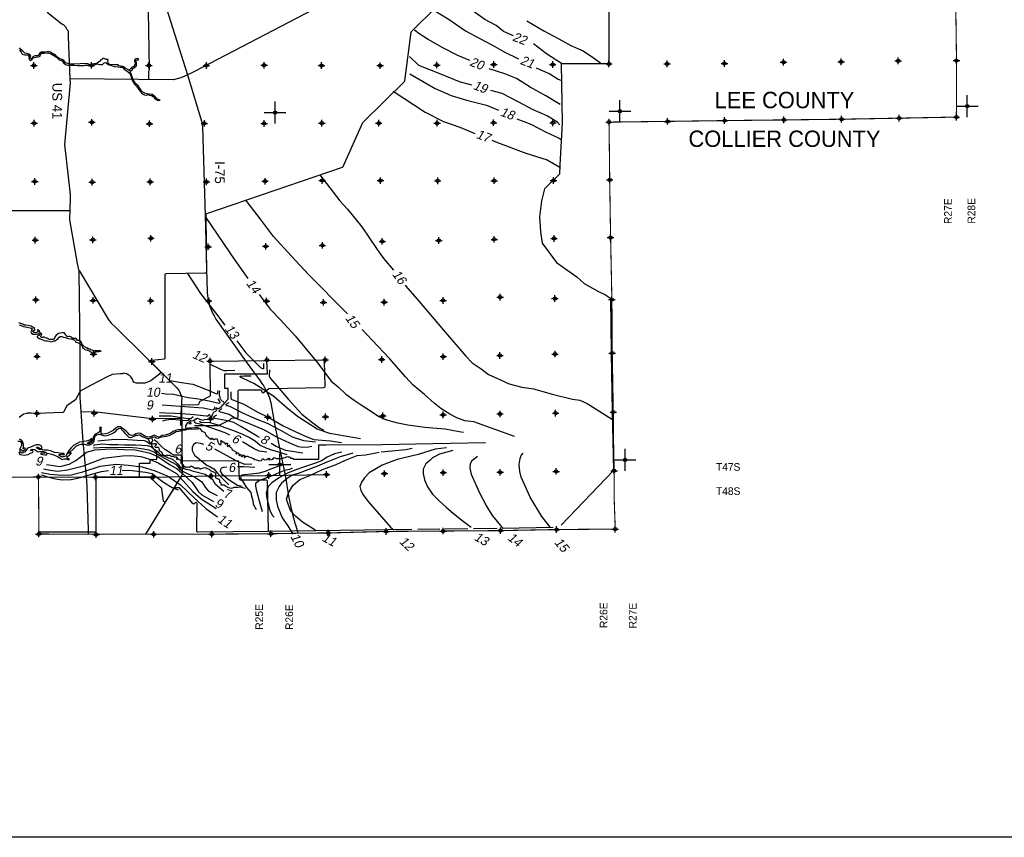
# Model space of a CAD drawing. Extents: x 97655 to 435575, y 690285 to 915232.
# Tile 4 of 15: x 230004 to 320286, y 693472 to 768439. Entities that reach past the tile are written whole.
import ezdxf
from ezdxf.enums import TextEntityAlignment as Align

# ---------------------------------------------------------------- set-up
doc = ezdxf.new("R2010")
doc.units = 0
doc.header["$LTSCALE"] = 2000
doc.header["$PDMODE"] = 34
doc.header["$PDSIZE"] = 300
doc.linetypes.add('PHANTOM', pattern=[0])
doc.layers.get('0').update_dxf_attribs({"linetype": 'CONTINUOUS'})
for name, color, linetype in [('52', 2, 'CONTINUOUS'), ('BORDER', 1, 'CONTINUOUS'), ('COUNTY', 15, 'PHANTOM'), ('GWCONTOURS', 11, 'CONTINUOUS'), ('MAJROADS', 9, 'CONTINUOUS'), ('SEC', 2, 'CONTINUOUS'), ('TEXT', 7, 'CONTINUOUS'), ('TSHIPS', 7, 'CONTINUOUS'), ('WATER', 4, 'CONTINUOUS')]:
    doc.layers.add(name, color=color, linetype=linetype)

# ---------------------------------------------------------------- blocks, each defined once
blk = doc.blocks.new('TICK')
at = {"color": 0}
for points in [[(500, 0), (500, 1000)], [(0, 500), (1000, 500)]]:
    blk.add_lwpolyline(points, dxfattribs=at)
blk.add_point((500, 500), dxfattribs=at)

msp = doc.modelspace()

# ---------------------------------------------------------------- linework, layer by layer
at = {"layer": 'BORDER', "color": 0}
msp.add_lwpolyline([(97655, 693472), (97655, 915232), (435575, 915232), (435575, 693472)], close=True, dxfattribs=at)
at = {"layer": 'COUNTY', "color": 0, "const_width": 100}
for points in [[(315832, 770014), (315904, 764685), (315890, 759510), (310647, 759410), (305368, 759313), (300081, 759250), (294643, 759187), (289406, 759115), (287697, 759094), (286891, 759084), (285810, 759071), (285252, 759064), (284042, 759050)], [(284042, 759050), (284105, 753744), (284169, 749516), (284185, 748458), (284305, 742770), (284322, 740043), (284337, 737878), (284433, 732467), (284447, 731774), (284462, 729537), (284512, 727080), (284513, 724525), (284614, 721733), (280855, 721703), (279239, 721690), (274096, 721592), (268827, 721554), (263608, 721516), (258293, 721379), (255818, 721355), (253957, 721323), (253574, 721316), (253039, 721307), (247610, 721269), (242289, 721256), (231765, 721280), (231727, 726513), (231251, 726505)]]:
    msp.add_lwpolyline(points, dxfattribs=at)
at = {"layer": 'GWCONTOURS', "color": 0}
for points in [[(275286, 766971), (274353, 767347), (273684, 767915), (272647, 768467), (271369, 769368), (270201, 770098), (269375, 770570)], [(267980, 769320), (269393, 768444), (270895, 767420), (272135, 766752), (273367, 766098), (274417, 765504), (275755, 764860)], [(284017, 769684), (284039, 764389), (279639, 764389), (279734, 758982), (279539, 755113), (279499, 754283), (278114, 752938), (277837, 751830), (277679, 750366), (277758, 748982), (277917, 747953), (279222, 746172), (281082, 744867), (281773, 744244), (283002, 743555), (283722, 743197), (284183, 742895), (284228, 737896), (284329, 732487), (284452, 727097), (279648, 722087)], [(276494, 768344), (277017, 768014), (278067, 767426), (279440, 766686), (280546, 766084), (281661, 765573), (282626, 764952), (283261, 764476)], [(271265, 764684), (270191, 765164), (268797, 765863), (267446, 766638), (266613, 767159), (266216, 767482)], [(279681, 764416), (278297, 765305), (277115, 766237)], [(265742, 765068), (266578, 764279), (268585, 763487), (270304, 762777), (271423, 762459)], [(279555, 760677), (278240, 761473), (276826, 762256), (275560, 763038), (274500, 763463), (273051, 763927)], [(277350, 764026), (277416, 763991), (278615, 763472), (279385, 762988), (279631, 762907)], [(265782, 763478), (268112, 762142), (269556, 761492), (271086, 761026), (272820, 760610), (273910, 760139)], [(273165, 761982), (274227, 761709), (275733, 760910), (276993, 760228), (278396, 759628), (279271, 759107), (279527, 758807)], [(264247, 761898), (267193, 759954), (268858, 759106), (270366, 758590), (271744, 758004)], [(275601, 759360), (276871, 758865), (278280, 758130), (279484, 757572), (279657, 757452)], [(273282, 757387), (273828, 757185), (276406, 756189), (278360, 755603), (279529, 754915)], [(257539, 754219), (259350, 751828), (260066, 751071), (261363, 749451), (262795, 747378), (263397, 746522), (264283, 745476), (264288, 745469)], [(260058, 741461), (259947, 741579), (256511, 745051), (254910, 746784), (253280, 748573), (252096, 750158), (250870, 751750), (250748, 751900)], [(247066, 750304), (249721, 746397), (250913, 744717)], [(245384, 745164), (246574, 743336), (247963, 741547), (248828, 740428)], [(265354, 744092), (265417, 744011), (266635, 742604), (268860, 739980), (270915, 737575), (271489, 736974), (272318, 736436), (272998, 735899), (273756, 735574), (274874, 735051), (276036, 734741), (277112, 734593), (278960, 734064), (280694, 733648), (281374, 733542), (282047, 733245), (282783, 732786), (284345, 731794)], [(251975, 743255), (252982, 741912), (253874, 740950), (255270, 739444), (257353, 736954), (258558, 735306), (259196, 734775), (259897, 734111), (260662, 733545), (261321, 733135), (262156, 732562), (262936, 732068), (263630, 731736), (264515, 731510), (265591, 731291), (267141, 731073), (269003, 730940), (270306, 730694), (270702, 730631)], [(275388, 730210), (271643, 731566), (270807, 731664), (270092, 731925), (269455, 732279), (268605, 732802), (268003, 733283), (267117, 734068), (266097, 734937), (265389, 735680), (263957, 737335), (262314, 739068), (261400, 740037)], [(249920, 738999), (250748, 737904), (252148, 736500)], [(245299, 730966), (245241, 731092), (245249, 731194), (245331, 731365), (245390, 731497), (245450, 731541), (245489, 731530), (245503, 731468), (245504, 731427), (245563, 731408), (245654, 731385), (245716, 731414), (245736, 731457), (245696, 731517), (245655, 731529), (245619, 731573), (245617, 731617), (245636, 731667), (245697, 731687), (245904, 731670), (245948, 731691), (245973, 731724), (246029, 731725), (246084, 731743), (246102, 731778), (246103, 731828), (246130, 731856), (246193, 731831), (246230, 731828), (246250, 731856), (246260, 731893), (246299, 731903), (246591, 731784), (246806, 731734), (246958, 731794), (247216, 731816), (247431, 731877), (247546, 731973), (247656, 732130), (247725, 732310), (247769, 732429), (247822, 732483), (247918, 732505), (247987, 732550), (248051, 732614), (248031, 732684), (248017, 732772), (248012, 732817), (248010, 732850), (248028, 732865), (248058, 732849), (248127, 732800), (248232, 732800), (248346, 732859), (248535, 733013), (248639, 733113), (248721, 733189), (248762, 733237), (249123, 733633), (249123, 734473), (249123, 734613), (248823, 734613), (248823, 735963), (252731, 735963), (252680, 737222)], [(248742, 736252), (248449, 736380), (247443, 736860)], [(252361, 736910), (252372, 736495), (252351, 736431), (252287, 736420), (252223, 736452), (252148, 736500)], [(249730, 736260), (249005, 736239), (248846, 736239), (248742, 736252)], [(252915, 736335), (252894, 735759), (252926, 735642), (253000, 735543)], [(243764, 735371), (244847, 735173), (245874, 735033), (247148, 734517), (248057, 734133), (248130, 734174), (248162, 734228), (248193, 734430)], [(261267, 729999), (258449, 730499), (257288, 730888), (256318, 731496), (255482, 732068), (254540, 732825), (253335, 733850), (252287, 734564), (251487, 735073), (250488, 735553), (250284, 735632), (250199, 735717), (250241, 735759), (250348, 735759), (250571, 735791), (251221, 735781)], [(253000, 735543), (253596, 734863), (254645, 733625), (255878, 732267), (256884, 731461), (257500, 731022), (257897, 730789)], [(248162, 733684), (248332, 733439), (248364, 733365), (248353, 733301), (248321, 733269), (248267, 733263), (247390, 733455), (246413, 733646), (245457, 733779), (244912, 733899), (244119, 734068), (243418, 734110), (242993, 734159)], [(248762, 733248), (248750, 733301), (248716, 733365), (248647, 733416), (248539, 733456), (248467, 733570), (248407, 733641), (248378, 733705), (248374, 733838), (248326, 733996), (248327, 734151), (248324, 734208), (248355, 734382), (248361, 734420)], [(249355, 734313), (249355, 733780), (249387, 733684), (249451, 733610), (249544, 733572), (250568, 733189), (251786, 732483), (252849, 731953), (254159, 731210), (255334, 730645), (256262, 730207), (256970, 729932), (257749, 729890), (258492, 729834), (259505, 729679)], [(243065, 733133), (244729, 732993), (246831, 732839), (247690, 732667), (247778, 732683), (247821, 732715), (247863, 732757), (247895, 732928)], [(257126, 729705), (256057, 729811), (255009, 730157), (253961, 730786), (252729, 731429), (251780, 731782), (250527, 732340), (249280, 732962), (249075, 733027), (249046, 733024), (248982, 733045), (248929, 733098), (248939, 733173), (249216, 733354)], [(247437, 732225), (247331, 732139), (247256, 732097), (247181, 732097), (247094, 732089), (245989, 732215), (245253, 732279), (244227, 732334), (243377, 732376), (242818, 732383)], [(251984, 730145), (251774, 730246), (250967, 730740), (250294, 731150), (249635, 731497), (248906, 731680), (247908, 731885), (247853, 731905), (247810, 731958), (247810, 732012), (247842, 732065), (248055, 732203)], [(248534, 732768), (248311, 732640), (248268, 732587), (248279, 732534), (248311, 732502), (248385, 732491), (248417, 732490), (249203, 732268), (249805, 731914), (250839, 731505), (252418, 730820), (253551, 730198), (254394, 729795), (254946, 729548), (255541, 729308), (255944, 729244), (256504, 729273), (256787, 729330)], [(242797, 732128), (243908, 732122), (244616, 731981), (245416, 731861), (245683, 731887), (245902, 732051)], [(245538, 731797), (245465, 731687), (245284, 731651), (244652, 731712), (243944, 731768), (243399, 731711), (243109, 731618)], [(249274, 730341), (248858, 730547), (247626, 730978), (246656, 731317), (246138, 731451), (246047, 731506), (246083, 731597)], [(246501, 731615), (246610, 731542), (247434, 731516), (248170, 731297), (248815, 731043), (249594, 730768), (250429, 730450), (251137, 730104), (251598, 729828), (252065, 729432), (252575, 729185), (253198, 728973), (253729, 728818), (254508, 728578)], [(246528, 730960), (246602, 730826), (246709, 730721), (246811, 730693), (246966, 730581), (247067, 730413), (247111, 730316), (247193, 730243), (247298, 730165), (247397, 730082), (247452, 730013), (247517, 729966), (247554, 729972), (247585, 729987), (247592, 730028), (247600, 730069), (247624, 730082), (247654, 730055), (247723, 729986), (247763, 729946), (247798, 729935), (247822, 729945), (247928, 730017), (248050, 730006), (248106, 729977), (248135, 729863), (248167, 729723), (248275, 729559), (248328, 729477), (248386, 729444), (248437, 729480), (248465, 729553), (248471, 729734), (248461, 729793), (248459, 729826), (248479, 729841), (248511, 729810), (248827, 729640), (248859, 729603), (248860, 729550), (248874, 729517), (248905, 729515), (248916, 729538), (248974, 729603), (249016, 729613), (249044, 729573), (249045, 729542), (249043, 729422), (249033, 729359), (249048, 729337), (249089, 729317), (249130, 729320), (249149, 729366), (249167, 729405), (249185, 729424), (249207, 729435), (249228, 729419), (249232, 729391), (249238, 729340), (249256, 729290), (249269, 729261), (249305, 729230), (249377, 729215), (249435, 729166), (249447, 729092), (249491, 728999), (249563, 728978), (249886, 728800), (249872, 728728), (249834, 728672), (249840, 728628), (249886, 728636), (249954, 728692), (250001, 728719), (250055, 728701), (250076, 728665), (250084, 728630), (250089, 728565), (250099, 728525), (250162, 728494), (250219, 728527), (250259, 728559), (250294, 728557), (250302, 728511), (250324, 728408), (250350, 728381), (250409, 728375), (250442, 728412), (250512, 728526), (250558, 728525), (250592, 728501), (250591, 728442), (250591, 728331), (250612, 728287), (250641, 728303), (250743, 728415), (250848, 728417), (251440, 728216), (251517, 728119), (251706, 728076), (251992, 727994), (252161, 728035), (252228, 728134), (252266, 728175), (252316, 728163), (252408, 728080), (252673, 728123), (252791, 728217), (252889, 728237), (252917, 728223), (252917, 728186), (252863, 728120), (252869, 728085), (252893, 728073), (253088, 728115), (253219, 728150), (253269, 728230), (253340, 728294), (253554, 728216), (254019, 728218), (254354, 728294), (254561, 728378), (254612, 728368), (254770, 728368), (254849, 728249), (254929, 728249), (255008, 728249), (255142, 728135), (257442, 728135), (257442, 729455), (258092, 729455), (263258, 729494), (266309, 729541), (272726, 729664)], [(248735, 725175), (247962, 725821), (247726, 726257), (247018, 726747), (245948, 727019), (245621, 727128), (245259, 727182), (244986, 727273), (244823, 727327), (244605, 727636), (244079, 728071), (243898, 728162), (243644, 728235), (243335, 728380), (242973, 728525), (242664, 728815), (242319, 729051), (242065, 729269), (241731, 729366), (241200, 729408), (240612, 729429), (239607, 729428), (239005, 729456), (238227, 729462), (237611, 729518), (236868, 729426), (236776, 729376)], [(237172, 729836), (238715, 729965), (239897, 729959), (240782, 729875), (241405, 729868), (241666, 729777), (241830, 729632), (241938, 729505)], [(242095, 730106), (242160, 729967), (242175, 729838), (242101, 729700), (242093, 729619), (242172, 729546), (242261, 729544), (242349, 729577), (242467, 729577), (242505, 729500), (242499, 729404), (242432, 729358), (242399, 729323), (242399, 729301), (242422, 729257), (242688, 729244), (242729, 729208), (242758, 729155), (242782, 728939), (242817, 728903), (242951, 728852), (243013, 728795), (243056, 728733), (243075, 728621), (243235, 728520), (243367, 728487), (243493, 728541), (243601, 728484), (243680, 728496), (243765, 728516), (243821, 728461), (243892, 728400), (243971, 728427), (244034, 728406), (244157, 728371), (244382, 728348), (244452, 728289), (244454, 728244), (244392, 728206), (244391, 728153), (244430, 728144), (244509, 728181), (244553, 728185), (244581, 728158), (244585, 728126), (244677, 728076), (244754, 728076), (244799, 728025), (244793, 727949), (244770, 727867), (244772, 727790), (244809, 727748), (244902, 727701), (245001, 727640), (245031, 727607), (245028, 727467), (245025, 727417), (245040, 727403), (245076, 727440), (245098, 727470), (245124, 727474), (245153, 727465), (245217, 727415), (245285, 727412), (245388, 727432), (245531, 727425), (245699, 727494), (245753, 727514), (245842, 727482), (246034, 727352), (246058, 727343), (246072, 727294), (246105, 727287), (246152, 727343), (246176, 727340), (246208, 727309), (246214, 727279), (246240, 727263), (246264, 727297), (246296, 727334), (246395, 727378), (246433, 727331), (246465, 727304), (246521, 727242), (246586, 727237), (246635, 727273), (246850, 727343), (246979, 727380), (247101, 727360), (247194, 727284), (247373, 727215), (247462, 727150), (247521, 727073), (247617, 727038), (247781, 726981), (247883, 726933), (247945, 726866), (247971, 726750), (247956, 726657), (247958, 726515), (247963, 726454), (248019, 726411), (248275, 726301), (248330, 726239), (248340, 726178), (248325, 726087), (248339, 726021), (248411, 725993), (248438, 725934), (248445, 725860), (248445, 725818), (248481, 725778), (248544, 725777), (248738, 725778), (248907, 725683), (249131, 725535), (249266, 725506), (249466, 725491), (249714, 725572), (250007, 725584), (250147, 725609), (250714, 725490)], [(246894, 729480), (246586, 729590), (246183, 729639), (245942, 729490), (245808, 729221), (245822, 728938), (246035, 728506), (247200, 727563), (247454, 727473), (247799, 727255), (248143, 726856), (248692, 726293), (249188, 725784)], [(252668, 728795), (251960, 728880), (251492, 729099), (250443, 729734)], [(255966, 728685), (255357, 728777), (254416, 728931), (253509, 729313), (253073, 729577)], [(232473, 727659), (233712, 727469), (234554, 727675), (235142, 728030), (235559, 728327), (236132, 728788), (236932, 729008), (238291, 729094), (239586, 729024), (240605, 728990), (241866, 728725), (242682, 728380), (243735, 727669), (244424, 727291), (244914, 726874), (245811, 726000), (246413, 725159), (246718, 724862), (247780, 724268)], [(236733, 729192), (237944, 729235), (238998, 729201), (239982, 729230), (240747, 729188), (241370, 729090), (241848, 728997), (242374, 728797), (242864, 728471), (243553, 728089), (244351, 727654), (244624, 727309), (245005, 727001), (246111, 726456), (246692, 726057), (247018, 725586), (247319, 725223), (248105, 724827)], [(251281, 727690), (250651, 727668), (249922, 727972), (248697, 728636), (247892, 729046)], [(259555, 728787), (258868, 728631), (258203, 728312), (257673, 727986), (257029, 727745), (256123, 727454), (255224, 727120), (254559, 726858), (253731, 726411), (253123, 725964), (252826, 725681), (252734, 725433), (252593, 725030), (252664, 724577), (252820, 723940), (252955, 723480), (253154, 722998), (253338, 722822)], [(260539, 728703), (259378, 728348), (258175, 727859), (257312, 727490), (256435, 727178), (255529, 726830), (254991, 726674), (254510, 726334), (254001, 725951), (253789, 725625), (253513, 725087), (253507, 724415), (253642, 723834), (254074, 722752), (254578, 722037), (255053, 721259)], [(257187, 721577), (256928, 721763), (255943, 722378), (255306, 722930), (254867, 723389), (254618, 724026), (254483, 724486), (254653, 725053), (255049, 725725), (255692, 726271), (256598, 726640), (257773, 727200), (259018, 727654), (259874, 728059), (260943, 728491), (261721, 728556), (262351, 728662), (262953, 728783)], [(269153, 729185), (268098, 729064), (266535, 728574), (264631, 728112), (263251, 727587), (262055, 726885), (261624, 726439), (261355, 726035), (261200, 725632), (261271, 725264), (261505, 724882), (261923, 724280), (264013, 721918), (264311, 721668)], [(263151, 728812), (265416, 729040), (265989, 729154)], [(269728, 728925), (268512, 728597), (267856, 728270), (267622, 728036), (267248, 727708), (267014, 727240), (267014, 726819), (267107, 726257), (267388, 725602), (267856, 724947), (268512, 724291), (269120, 723730), (269775, 723168), (270665, 722466), (271413, 721904)], [(278689, 721866), (277886, 722893), (276816, 724647), (276305, 725836), (275993, 726501), (275873, 727018), (275794, 727669), (275879, 728193), (275977, 728469), (276161, 728682)], [(232007, 726930), (232757, 726767), (233925, 726662), (234718, 726713), (235787, 726975), (237386, 727501), (238844, 727686), (239956, 727581), (241237, 727455), (242426, 727066), (243595, 726572), (244742, 725794), (246017, 724585), (247087, 723623), (248157, 722867)], [(232191, 727262), (232807, 727129), (233514, 727058), (234378, 727151), (235843, 727528), (237690, 728230), (239417, 728444), (240195, 728487), (241102, 728403), (241895, 728135), (242716, 727803), (243573, 727301), (244380, 726841), (244975, 726177), (245882, 725186), (246640, 724508), (247575, 723935), (248029, 723610)], [(271978, 728395), (271441, 727956), (271313, 727679), (271285, 727332), (271406, 726766), (272158, 725061), (272803, 723844), (273321, 722988), (273817, 722394), (274318, 721784)], [(231993, 726710), (232545, 726520), (233289, 726329), (233912, 726238), (234733, 726281), (235589, 726473), (236283, 726686), (237500, 727019), (238149, 727096)], [(239412, 727132), (240310, 727114), (241542, 726952), (242158, 726832), (242717, 726366), (243284, 725970), (243992, 725546), (244530, 725320)], [(249000, 727415), (248655, 727390), (248492, 727305), (248415, 727199), (248401, 727029), (248535, 726803), (249123, 726322), (249966, 725770), (250391, 725659)], [(251550, 727365), (250545, 727434), (249984, 727441)], [(254842, 727651), (254339, 727636), (253745, 727487), (253108, 727246), (252520, 727004), (251954, 726869), (251239, 726777), (250602, 726698), (250362, 726663), (250284, 726578), (250256, 726387), (250433, 726125), (250795, 725531), (251184, 725078), (251255, 724759), (251369, 724356), (251426, 724009), (251702, 723521)], [(252283, 723316), (251992, 724293), (251793, 725100), (251665, 725680), (251651, 725899), (251736, 726041), (251990, 726204), (252981, 726545), (253795, 726906), (254396, 727155), (254771, 727226), (255026, 727353)], [(268535, 721731), (266499, 721691)], [(271097, 721742), (268969, 721721)], [(273795, 721772), (271619, 721743)], [(278928, 721871), (274255, 721783)]]:
    msp.add_lwpolyline(points, dxfattribs=at)
for points in [[(247061, 750642), (259604, 754924, 0.20809), (259663, 754977), (261476, 759024, -0.093041), (261497, 759055), (265275, 762781, 0.16561), (265304, 762839), (265914, 767305, -0.167535), (265944, 767363), (268231, 769610)], [(247061, 750642), (247107, 747652), (247140, 745212), (246991, 745187), (243420, 745135, 0.410117), (243322, 745035), (243325, 737418, -0.375441), (243238, 737319), (242719, 737249, -0.009446), (242715, 737249), (242096, 737188), (242094, 737187, 0.306409), (242054, 737082), (242058, 737063, 0.136553), (242084, 737016), (242912, 736169, -0.41842), (242910, 736026), (242833, 735954, -0.023761), (242826, 735948), (242068, 735354, -0.071744), (242043, 735340), (241466, 735111, -0.094382), (241429, 735104), (240708, 735103, -0.086483), (240674, 735109), (240518, 735165, -0.16896), (240466, 735206), (240407, 735301, -0.044655), (240399, 735317), (240345, 735453, 0.039653), (240338, 735468), (240240, 735631, 0.059952), (240226, 735650), (240038, 735841, 0.068348), (240017, 735858), (239864, 735945, 0.070645), (239838, 735956), (239654, 736000, 0.034737), (239640, 736003), (239521, 736015, 0.171313), (239457, 735999), (239412, 735969, -0.170767), (239347, 735954), (239226, 735965, 0.048159), (239207, 735965), (238524, 735901, 0.077536), (238494, 735893), (238024, 735692, 0.0203), (238017, 735688), (237322, 735321, 0.000328), (237321, 735321), (236502, 734888, 0.004338), (236501, 734887), (235564, 734370, 0.145), (235524, 734330), (235151, 733632, -0.118313), (235120, 733597), (234331, 733046, 0.131899), (234297, 733006), (234052, 732482, -0.281226), (233966, 732425), (231577, 732336, -0.022367), (231568, 732336), (231056, 732363, 0.023058), (231047, 732363), (230691, 732349, 0.053183), (230670, 732346), (230370, 732269, 0.107478), (230332, 732249), (229965, 731952, 0.133185)], [(246018, 731216), (248260, 731241, 0.112533), (248303, 731251), (249287, 731738, 0.132254), (249326, 731772), (249379, 731851, -0.231443), (249455, 731896), (249959, 731934, 0.395502), (250052, 732035), (250026, 734385, -0.416424), (250125, 734486), (252083, 734493, -0.343367), (252180, 734418), (252207, 734314, 0.534063), (252364, 734258), (252818, 734599, -0.157146), (252876, 734619), (257902, 734715, 0.413256), (258000, 734816), (257963, 737125, 0.413621), (257862, 737223), (252637, 737151, -0.000834), (252636, 737151), (247548, 737097, 0.412198), (247449, 736997), (247460, 733965, -0.28378), (247405, 733876), (246512, 733424, 0.239845), (246459, 733351), (246436, 733210, -0.364389), (246338, 733126), (244907, 733108, 0.400355), (244808, 733012), (244746, 731245)], [(265958, 721688), (252821, 721522, -0.000336), (252821, 721522), (246352, 721449, -0.420171), (246251, 721550), (246273, 724070, 0.664599), (246104, 724143), (246015, 724057, -0.435716), (245869, 724065), (244694, 725478, 0.222416), (244617, 725514), (244212, 725515, 0.260576), (244126, 725468), (243383, 724263, -0.702668), (243199, 724302), (243040, 725438, 0.171252), (243010, 725497), (241952, 726490), (241002, 726490), (241002, 727790), (241982, 727790), (241982, 728140), (242582, 728119), (242582, 728769), (242352, 728962), (241795, 729978)], [(252811, 721544), (252733, 726125, 0.411172), (252632, 726223), (250261, 726207, -0.404301), (250161, 726303), (250096, 727907, 0.404862), (249995, 728003), (244944, 727960, -0.417549), (244844, 728060), (244845, 728402, 0.415486), (244744, 728502), (244419, 728502, -0.011622), (244415, 728502), (244188, 728512, -0.106318), (244147, 728523), (243922, 728637, -0.033315), (243910, 728644), (243621, 728843, 0.013725), (243616, 728846), (243367, 728997, -0.044665), (243353, 729008), (243008, 729313, -0.004744), (243007, 729315), (242629, 729663, 0.005431), (242627, 729664), (242330, 729927)], [(241002, 726490), (237096, 726505, 0.409819), (236994, 726359), (236980, 721543, -0.413356), (236880, 721443), (231743, 721443)]]:
    msp.add_lwpolyline(points, format="xyb", dxfattribs=at)
at = {"layer": 'MAJROADS', "color": 0}
for points in [[(258294, 770083), (245978, 763663), (245142, 763255), (244792, 763110), (244101, 762929), (234606, 763013)], [(241783, 769219), (241868, 763910), (241821, 763637), (241823, 762944)], [(243438, 769563), (245392, 763377), (246703, 759037), (246738, 758805), (246773, 758621), (246932, 753506), (247047, 749449), (247104, 746657), (247183, 743468), (247229, 743107), (247285, 742740), (247365, 742454), (247423, 742189), (247561, 741875), (247694, 741523), (247822, 741274), (247987, 740972), (250771, 737064), (251450, 736143), (251997, 735409), (252211, 735082), (252379, 734838), (252545, 734532), (252731, 734190), (252895, 733755), (253033, 733307), (253115, 732789), (253404, 731236), (253926, 728739), (254335, 726687), (254688, 724607), (254931, 723472), (255116, 722757), (255200, 722381), (255329, 722020), (255456, 721599), (255552, 721350)], [(232524, 769132), (233865, 768074), (233940, 768032), (234015, 767998), (234057, 767939), (234098, 767888), (234149, 767871), (234173, 767821), (234198, 767795)], [(234198, 767795), (234240, 767753), (234273, 767711), (234281, 767652), (234306, 767610), (234347, 767551), (234380, 767476), (234449, 767408), (234462, 766874), (234606, 762992), (234646, 762660), (234118, 757005), (234601, 752689), (234627, 752398), (234624, 752054), (234572, 750097), (235289, 746093), (235435, 745394), (235513, 737786), (235510, 735415), (235508, 733826), (235597, 732502), (235806, 729727), (236093, 726551), (236155, 725675), (236279, 721619), (236298, 721270)], [(234590, 750907), (225172, 750901), (225103, 750948), (225066, 751073), (225036, 751207), (225013, 751282), (224916, 751329), (224345, 751220)], [(235464, 745455), (238107, 740988), (238401, 740616), (238798, 740234), (244369, 734710), (244591, 734468), (244723, 734189), (244807, 733991), (244859, 733743), (244840, 733464), (244912, 726736), (241551, 721264), (241547, 721258)], [(244852, 731867), (242144, 731850), (236810, 732479), (235602, 732454)], [(223239, 726452), (231722, 726527), (236943, 726505), (242206, 726499), (247521, 726608), (252824, 726652), (258135, 726733)]]:
    msp.add_lwpolyline(points, dxfattribs=at)
at = {"layer": 'SEC', "color": 0}
for p in [(284039, 764389), (289367, 764385), (294621, 764424), (300042, 764537), (305321, 764575), (310558, 764664), (315904, 764685), (231303, 764247), (236574, 764252), (241852, 764249), (247122, 764245), (252417, 764259), (257687, 764230), (263066, 764226), (268253, 764282), (273473, 764329), (278877, 764325), (236621, 759032), (273463, 758995), (278899, 758991), (284042, 759050), (289406, 759115), (294643, 759187), (300081, 759250), (305368, 759313), (310647, 759410), (315890, 759510), (231333, 758952), (241907, 758903), (246935, 758931), (252421, 758926), (257699, 758956), (262925, 758952), (268278, 758948), (231388, 753606), (241970, 753566), (247124, 753569), (252501, 753624), (257745, 753695), (263081, 753683), (268332, 753671), (273517, 753676), (278953, 753688), (284105, 753744), (236658, 753544), (231434, 748227), (236713, 748257), (242043, 748396), (268428, 748184), (273521, 748299), (279000, 748386), (284185, 748458), (247292, 747613), (252561, 747659), (257755, 747748), (263251, 748112), (231480, 742755), (274054, 743002), (279079, 742866), (284305, 742770), (236742, 742702), (242012, 742665), (247332, 742654), (252642, 742633), (257868, 742521), (263430, 742532), (268825, 742696), (231595, 737569), (236774, 737783), (268847, 737544), (274041, 737658), (279093, 737781), (284337, 737878), (242124, 737101), (247461, 737133), (252680, 737222), (258015, 737243), (263200, 737274), (231591, 732340), (236845, 732371), (252760, 731987), (258045, 732025), (263298, 732113), (268827, 732209), (274045, 732289), (279147, 732370), (284433, 732467), (242187, 731822), (247507, 731848), (231727, 726513), (236964, 726505), (242251, 726510), (247546, 726604), (252856, 726651), (258142, 726731), (263445, 726819), (268848, 726906), (274066, 726937), (279193, 727026), (284512, 727080), (231765, 721280), (237011, 721235), (242289, 721256), (247610, 721269), (253039, 721307), (258293, 721379), (263608, 721516), (268827, 721554), (274096, 721592), (279239, 721690), (284614, 721733)]:
    msp.add_point(p, dxfattribs=at)
at = {"layer": 'WATER', "color": 0}
for points in [[(229978, 765653), (230135, 765451), (230235, 765266), (230477, 765231), (230678, 765213), (230795, 765195), (230861, 765044), (230843, 764868), (230951, 764708), (231119, 764774), (231254, 764932), (231351, 764987), (231481, 765006), (231732, 765030), (231875, 765087), (231910, 765238), (232036, 765363), (232262, 765361), (232573, 765409), (232882, 765315), (233140, 765154), (233382, 765010), (233624, 764774), (233875, 764705), (234032, 764495), (234215, 764343), (234433, 764283), (234625, 764273), (234960, 764271), (235304, 764252), (235614, 764225), (235873, 764248), (236167, 764271), (236435, 764252), (236753, 764275), (237106, 764382), (237340, 764322), (237583, 764337), (237751, 764478), (237902, 764502), (238110, 764333), (238428, 764231), (238696, 764162), (238988, 764110), (239206, 764091), (239432, 764090), (239590, 763913), (239815, 763752), (240057, 763575), (240165, 763406), (240222, 763205), (240271, 763045), (240387, 762785), (240544, 762516), (240719, 762356), (240860, 762145), (241009, 761926), (241208, 761682), (241450, 761563), (241668, 761528), (241777, 761569), (241894, 761518), (242086, 761475), (242245, 761382), (242386, 761222), (242536, 761120), (242628, 761028), (242754, 761060), (242888, 761059), (242654, 761145), (242412, 761381), (242163, 761584), (241886, 761619), (241686, 761654), (241468, 761706), (241226, 761833), (241044, 762085), (240878, 762363), (240661, 762565), (240520, 762751), (240396, 762911), (240322, 763196), (240257, 763448), (240166, 763582), (240167, 763716), (240318, 763849), (240420, 763991), (240546, 764040), (240706, 764207), (240700, 764492), (240659, 764651), (240685, 764760), (240768, 764742), (240920, 764825), (240811, 764876), (240559, 764819), (240525, 764669), (240582, 764501), (240573, 764291), (240463, 764158), (240328, 764042), (240168, 763926), (240067, 763843), (240008, 763751), (239950, 763860), (239783, 763920), (239683, 763996), (239608, 764097), (239458, 764140), (239282, 764175), (239098, 764201), (239031, 764294), (238872, 764303), (238738, 764296), (238604, 764322), (238361, 764315), (238194, 764366), (238103, 764476), (238095, 764593), (238105, 764777), (237946, 764795), (237762, 764872), (237637, 764906), (237594, 764814), (237443, 764773), (237359, 764632), (237232, 764549), (237123, 764466), (237047, 764433), (236846, 764392), (236678, 764368), (236519, 764361), (236360, 764312), (236243, 764388), (235967, 764406), (235673, 764417), (235388, 764360), (235204, 764378), (235028, 764354), (234685, 764373), (234425, 764425), (234191, 764494), (234042, 764696), (233892, 764789), (233674, 764849), (233516, 764967), (233425, 765077), (233300, 765178), (233141, 765280), (232966, 765365), (232824, 765450), (232699, 765501), (232556, 765493), (232297, 765461), (232129, 765463), (231970, 765455), (231844, 765381), (231759, 765256), (231700, 765147), (231624, 765131), (231381, 765116), (231247, 765058), (231179, 764975), (231086, 764883), (231011, 764859), (230978, 764985), (231029, 765110), (230947, 765261), (230679, 765338), (230470, 765373), (230278, 765542), (230120, 765719), (229987, 765846)], [(229997, 740429), (230089, 740420), (230206, 740361), (230348, 740310), (230523, 740275), (230649, 740241), (230800, 740231), (230958, 740188), (231075, 740146), (231192, 740095), (231192, 740053), (231125, 740020), (231065, 739920), (231040, 739828), (231097, 739710), (231231, 739617), (231390, 739599), (231507, 739590), (231608, 739631), (231742, 739630), (231826, 739646), (231867, 739579), (231825, 739521), (231766, 739488), (231690, 739455), (231598, 739422), (231614, 739338), (231681, 739287), (231823, 739211), (231956, 739151), (232115, 739092), (232240, 739032), (232408, 739006), (232567, 739005), (232692, 738962), (232817, 738919), (232960, 738910), (233144, 738984), (233279, 739008), (233397, 739125), (233523, 739199), (233616, 739316), (233725, 739390), (233859, 739381), (233934, 739372), (234034, 739321), (234160, 739304), (234260, 739261), (234436, 739193), (234695, 739174), (234821, 739173), (234904, 739123), (235021, 739063), (235087, 738987), (235154, 738886), (235287, 738827), (235404, 738809), (235471, 738775), (235555, 738724), (235629, 738632), (235721, 738497), (235778, 738388), (235836, 738287), (235903, 738245), (235987, 738194), (236079, 738176), (236229, 738142), (236321, 738099), (236421, 738040), (236513, 737989), (236579, 737930), (236671, 737837), (236771, 737795), (236863, 737811), (236880, 737869), (236847, 737937), (236931, 737978), (237057, 738002), (237258, 738009), (237468, 738058), (237376, 738075), (237217, 738076), (237074, 738069), (236924, 738062), (236790, 738071), (236656, 738131), (236539, 738173), (236456, 738216), (236313, 738233), (236255, 738309), (236163, 738310), (236072, 738377), (235938, 738437), (235813, 738563), (235747, 738656), (235706, 738748), (235673, 738858), (235623, 738942), (235540, 739001), (235423, 739010), (235297, 739036), (235239, 739129), (235173, 739204), (235072, 739213), (234963, 739214), (234897, 739248), (234830, 739282), (234763, 739316), (234696, 739367), (234588, 739376), (234504, 739377), (234387, 739361), (234278, 739453), (234212, 739563), (234146, 739655), (234113, 739731), (234021, 739732), (233912, 739716), (233744, 739700), (233576, 739651), (233475, 739618), (233349, 739502), (233248, 739394), (233222, 739327), (233188, 739226), (233146, 739160), (233045, 739119), (232961, 739119), (232827, 739120), (232718, 739121), (232626, 739163), (232576, 739197), (232518, 739239), (232434, 739232), (232326, 739266), (232276, 739325), (232226, 739350), (232175, 739326), (232100, 739301), (232007, 739285), (231933, 739352), (231933, 739436), (231992, 739536), (232026, 739603), (231927, 739696), (231852, 739763), (231776, 739789), (231819, 739856), (231836, 739914), (231752, 739932), (231702, 739949), (231661, 740024), (231652, 739949), (231677, 739907), (231668, 739857), (231634, 739790), (231558, 739749), (231416, 739724), (231316, 739750), (231216, 739843), (231208, 739919), (231292, 739951), (231350, 739934), (231392, 739951), (231384, 740035), (231368, 740110), (231319, 740211), (231185, 740262), (231060, 740330), (230901, 740373), (230767, 740391), (230558, 740417), (230416, 740443), (230282, 740520), (230190, 740545), (230023, 740605), (229914, 740623)], [(229921, 728815), (230012, 728580), (230413, 728510), (230782, 728566), (231009, 728682), (231185, 728748), (231253, 728865), (231145, 728941), (230969, 728934), (231137, 729075), (231380, 729031), (231547, 728905), (231646, 728803), (231814, 728853), (232108, 728884), (232283, 728824), (232417, 728740), (232274, 728682), (232065, 728700), (231939, 728701), (231922, 728642), (232106, 728566), (232298, 728548), (232474, 728555), (232525, 728605), (232500, 728706), (232684, 728671), (232935, 728602), (233194, 728500), (233478, 728389), (233720, 728245), (233887, 728127), (234122, 728175), (234247, 728183), (234506, 728072), (234565, 728130), (234357, 728249), (234399, 728383), (234568, 728499), (234711, 728649), (234737, 728724), (234628, 728716), (234518, 728633), (234603, 728800), (234915, 729066), (235176, 729324), (235429, 729456), (235655, 729522), (235932, 729520), (236216, 729426), (236442, 729449), (236720, 729623), (236830, 729807), (236865, 730041), (236925, 730284), (237060, 730375), (237345, 730432), (237554, 730355), (237813, 730295), (238115, 730351), (238434, 730466), (238619, 730566), (238821, 730698), (238922, 730840), (239066, 730948), (239242, 730980), (239483, 730710), (239682, 730500), (239849, 730314), (240007, 730162), (240182, 730136), (240434, 730227), (240686, 730334), (240829, 730358), (240996, 730365), (241230, 730230), (241481, 730144), (241673, 730051), (241924, 730057), (242201, 730173), (242369, 730205), (242528, 730104), (242695, 730077), (242863, 730135), (243014, 730201), (243207, 730208), (243458, 730256), (243718, 730313), (244012, 730454), (244198, 730578), (244366, 730677), (244609, 730718), (244793, 730742), (244936, 730791), (245204, 730822), (245389, 730888), (245590, 730920), (245775, 730902), (246085, 730917), (246294, 730916), (246495, 730948), (246320, 731033), (246068, 731018), (245758, 730995), (245515, 730996), (245331, 730964), (245171, 730906), (245004, 730866), (244861, 730842), (244693, 730818), (244501, 730836), (244299, 730770), (244089, 730679), (243862, 730530), (243652, 730423), (243358, 730358), (243082, 730301), (242922, 730226), (242771, 730169), (242612, 730212), (242495, 730288), (242345, 730348), (242160, 730265), (241975, 730199), (241716, 730176), (241473, 730261), (241223, 730397), (241073, 730482), (240880, 730517), (240654, 730468), (240460, 730352), (240217, 730312), (240042, 730405), (239909, 730557), (239767, 730709), (239609, 730818), (239409, 730996), (239284, 731105), (239000, 731107), (238806, 731000), (238578, 730758), (238343, 730643), (238108, 730535), (237865, 730478), (237613, 730447), (237463, 730498), (237489, 730724), (237474, 730925), (237491, 731051), (237341, 731068), (237339, 730817), (237330, 730641), (237161, 730525), (236935, 730451), (236800, 730293), (236740, 730101), (236722, 729925), (236628, 729725), (236468, 729625), (236300, 729534), (236200, 729593), (236377, 729726), (236570, 729842), (236647, 729976), (236630, 730035), (236496, 729935), (236311, 729869), (236101, 729804), (235925, 729763), (235732, 729731), (235489, 729707), (235211, 729550), (234951, 729393), (234715, 729168), (234512, 728926), (234368, 728701), (234300, 728517), (234224, 728409), (234014, 728352), (233838, 728370), (233688, 728446), (233580, 728564), (233789, 728588), (233998, 728536), (234099, 728586), (234049, 728662), (233798, 728655), (233539, 728715), (233204, 728759), (232920, 728870), (232561, 728973), (232251, 728967), (232050, 729002), (231790, 729020), (231615, 729147), (231549, 729240), (231675, 729256), (231800, 729171), (231908, 729095), (232051, 729178), (232002, 729312), (231860, 729422), (231743, 729473), (231517, 729458), (231257, 729359), (230937, 729227), (230728, 729161), (230592, 728978), (230457, 728778), (230197, 728696), (230055, 728781), (230048, 728957), (230140, 729023), (230190, 728981), (230190, 728905), (230299, 728896), (230458, 728987), (230526, 729079), (230501, 729146), (230409, 729138), (230325, 729106), (230360, 729264), (230344, 729474), (230296, 729692), (230163, 729894), (229979, 729971)], [(229836, 729796), (230053, 729786), (230169, 729618), (230160, 729400), (230083, 729216), (229973, 729007)], [(231251, 726505), (226881, 726423)]]:
    msp.add_lwpolyline(points, dxfattribs=at)

# ---------------------------------------------------------------- block references
at = {"layer": 'TSHIPS', "color": 0, "xscale": 2, "yscale": 2, "zscale": 2}
for p in [(315890, 759510), (252421, 758926), (284042, 759050), (252856, 726651), (284512, 727080)]:
    msp.add_blockref('TICK', p, dxfattribs=at)

# ---------------------------------------------------------------- texts
at = {"layer": '52', "color": 0}
for s, p in [('R27E', (315471, 752050)), ('R28E', (317616, 752079))]:
    msp.add_text(s, height=700, rotation=90, dxfattribs=at).set_placement(p, align=Align.RIGHT)
for s, p in [('T47S', (293847, 727080)), ('T48S', (293850, 724865))]:
    msp.add_text(s, height=700, dxfattribs=at).set_placement(p)
for s, p in [('R25E', (252314, 712508)), ('R26E', (255066, 712485)), ('R26E', (283892, 712661)), ('R27E', (286563, 712628))]:
    msp.add_text(s, height=700, rotation=90, dxfattribs=at).set_placement(p)
at = {"layer": 'GWCONTOURS', "color": 0, "oblique": 10}
for s, rotation, p in [('22', 339, (275125, 766547)), ('20', 339, (271194, 764254)), ('21', 339, (275827, 764394)), ('19', 339, (271521, 762101)), ('18', 339, (274002, 759667)), ('17', 339, (271802, 757608)), ('16', 306, (264116, 745095)), ('14', 306, (250730, 744252)), ('15', 306, (259810, 741070)), ('13', 306, (248764, 740087)), ('12', 336, (245768, 737466)), ('6', 331, (249372, 729790)), ('8', 329, (251993, 729743)), ('6', 350.37713, (244156, 728728)), ('5', 332, (246943, 729114)), ('9', 351.1955, (231406, 727600)), ('7', 345.85827, (248630, 724638)), ('9', 336.77839, (247826, 723829)), ('11', 326.62296, (248068, 722447)), ('13', 330, (271601, 720781)), ('10', 297, (254803, 721066)), ('11', 332, (257656, 720692)), ('12', 316, (264751, 720531)), ('14', 322, (274673, 720812)), ('15', 310, (278979, 720485))]:
    msp.add_text(s, height=844, rotation=rotation, dxfattribs=at).set_placement(p)
for s, p in [('11', (242726, 735172)), ('10', (241603, 733862)), ('9', (241603, 732692)), ('6', (249142, 726962)), ('11', (238220, 726689))]:
    msp.add_text(s, height=844, dxfattribs=at).set_placement(p)
at = {"layer": 'TEXT', "color": 0}
for s, p in [('US 41', (232996, 762652)), ('I-75', (247901, 755470))]:
    msp.add_text(s, height=900, rotation=270, dxfattribs=at).set_placement(p)
for s, p in [('LEE COUNTY', (300130, 760324)), ('COLLIER COUNTY', (300130, 756775))]:
    msp.add_text(s, height=1500, dxfattribs=at).set_placement(p, align=Align.CENTER)

doc.saveas('drawing.dxf')
